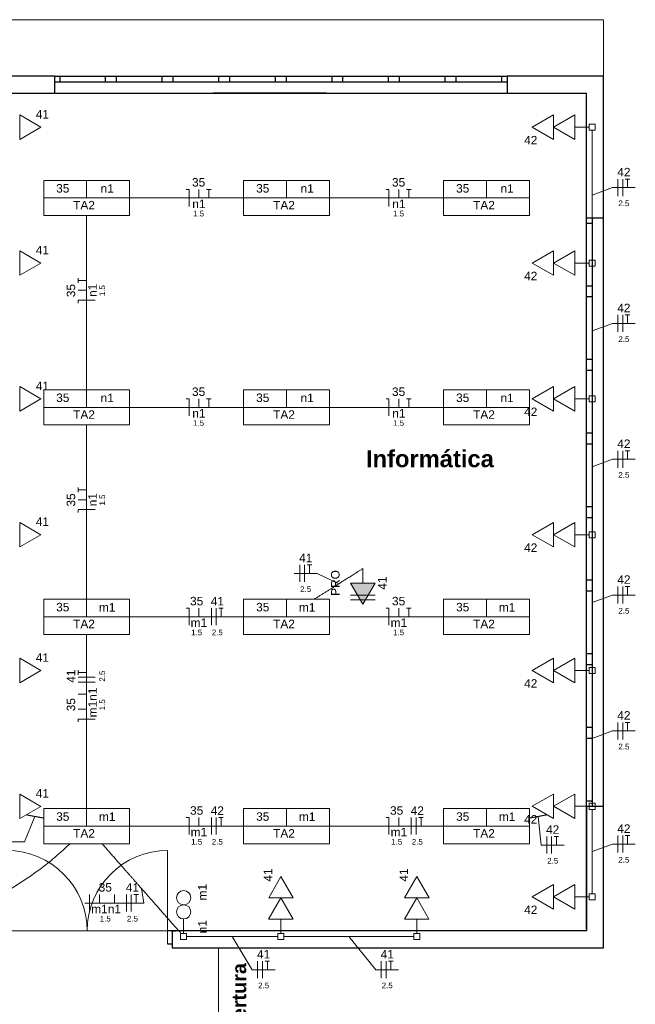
# Model space of a CAD drawing. Header units: millimetres. Extents: x 55082 to 85113, y -5867 to -946.
# Tile 33 of 77: x 59180 to 59724, y -3852 to -2982. Entities that reach past the tile are written whole.
import ezdxf

# ---------------------------------------------------------------- set-up
doc = ezdxf.new("R2010")
doc.units = ezdxf.units.MM
doc.header["$MEASUREMENT"] = 0
for name, color, linetype, lineweight in [('EL-Condutos', 5, 'Continuous', 20), ('EL-Fios (Fase 1)', 7, 'Continuous', 5), ('EL-Fios (Fase 2)', 7, 'Continuous', 5), ('EL-Fios (Fase 3)', 7, 'Continuous', 5), ('EL-Fios (Neutro)', 7, 'Continuous', 5), ('EL-Fios (Retorno)', 7, 'Continuous', 5), ('EL-Fios (Terra)', 7, 'Continuous', 5), ('EL-Textos fios', 7, 'Continuous', 20), ('FINA', 8, 'Continuous', 5), ('P-SIMBOL', 5, 'Continuous', 20), ('Textos', 7, 'Continuous', 5)]:
    doc.layers.add(name, color=color, linetype=linetype, lineweight=lineweight)
doc.styles.add('Arial', font='arial.ttf')
doc.styles.add('ArialN', font='arialbd.ttf')

msp = doc.modelspace()

# ---------------------------------------------------------------- hatches: boundary and pattern name
at = {"layer": 'P-SIMBOL', "linetype": 'Continuous'}
msp.add_hatch(color=256, dxfattribs=at).paths.add_polyline_path([(59472.83, -3479.83), (59483.65, -3498.58), (59494.48, -3479.83)])

# ---------------------------------------------------------------- linework, layer by layer
for p, q in [((59211.08, -3032.14), (58859.98, -3032.14)), ((59211.08, -3032.14), (59211.08, -3047.14)), ((59211.08, -3032.14), (59611.08, -3032.14)), ((59211.08, -3032.14), (59211.08, -3047.14)), ((59216.08, -3037.14), (59216.08, -3032.14)), ((59256.08, -3032.14), (59256.08, -3037.14)), ((59266.08, -3037.14), (59266.08, -3032.14)), ((59306.08, -3032.14), (59306.08, -3037.14)), ((59316.08, -3037.14), (59316.08, -3032.14)), ((59356.08, -3032.14), (59356.08, -3037.14)), ((59366.08, -3037.14), (59366.08, -3032.14)), ((59406.08, -3032.14), (59406.08, -3037.14)), ((59416.08, -3037.14), (59416.08, -3032.14)), ((59456.08, -3032.14), (59456.08, -3037.14)), ((59466.08, -3037.14), (59466.08, -3032.14)), ((59506.08, -3032.14), (59506.08, -3037.14)), ((59516.08, -3037.14), (59516.08, -3032.14)), ((59556.08, -3032.14), (59556.08, -3037.14)), ((59566.08, -3037.14), (59566.08, -3032.14)), ((59606.08, -3032.14), (59606.08, -3037.14)), ((59611.08, -3032.14), (59611.08, -3047.14)), ((59611.08, -3032.14), (59611.08, -3047.14)), ((59211.08, -3037.14), (59611.08, -3037.14)), ((59211.08, -3047.14), (59681.23, -3047.14)), ((59451.23, -3047.14), (59351.23, -3047.14)), ((59681.23, -3677.14), (59681.23, -3047.14)), ((59681.23, -3348.14), (59681.23, -3148.14)), ((59681.23, -3157.14), (59696.23, -3157.14)), ((59681.23, -3157.14), (59696.23, -3157.14)), ((59686.23, -3157.14), (59686.23, -3677.14)), ((59686.23, -3162.14), (59681.23, -3162.14)), ((59681.23, -3217.14), (59686.23, -3217.14)), ((59686.23, -3227.14), (59681.23, -3227.14)), ((59681.23, -3282.14), (59686.23, -3282.14)), ((59686.23, -3292.14), (59681.23, -3292.14)), ((59681.23, -3347.14), (59686.23, -3347.14)), ((59686.23, -3357.14), (59681.23, -3357.14)), ((59681.23, -3785.53), (59681.23, -3385.53)), ((59681.23, -3412.14), (59686.23, -3412.14)), ((59686.23, -3422.14), (59681.23, -3422.14)), ((59681.23, -3477.14), (59686.23, -3477.14)), ((59686.23, -3487.14), (59681.23, -3487.14)), ((59681.23, -3542.14), (59686.23, -3542.14)), ((59686.23, -3552.14), (59681.23, -3552.14)), ((59681.23, -3607.14), (59686.23, -3607.14)), ((59686.23, -3617.14), (59681.23, -3617.14)), ((59681.23, -3672.14), (59686.23, -3672.14)), ((59681.23, -3677.14), (59696.23, -3677.14)), ((59681.23, -3677.14), (59696.23, -3677.14)), ((59681.23, -3787.14), (59311.08, -3787.14)), ((59315.08, -3787.14), (59315.08, -3802.14)), ((59315.08, -3787.14), (59318.78, -3787.14)), ((59315.08, -3787.14), (59315.08, -3802.14)), ((59311.08, -3798.64), (59315.08, -3798.64)), ((59315.08, -3802.14), (59696.23, -3802.14))]:
    msp.add_line(p, q)
for points in [[(59696.23, -3032.14), (59611.08, -3032.14)], [(59696.23, -3802.14), (59696.23, -3032.14)], [(59151.23, -3047.14), (59211.08, -3047.14)], [(59681.23, -3677.14), (59681.23, -3787.14)]]:
    msp.add_lwpolyline(points)
at = {"layer": 'EL-Condutos', "linetype": 'Continuous', "ltscale": 50}
for points in [[(59686.23, -3194.48), (59686.23, -3189.01), (59686.23, -3183.89), (59686.23, -3179.07), (59686.23, -3174.55), (59686.23, -3170.3), (59686.23, -3166.29), (59686.23, -3162.5), (59686.23, -3158.91), (59686.23, -3155.48), (59686.23, -3152.2), (59686.23, -3149.04), (59686.23, -3145.98), (59686.23, -3143), (59686.23, -3140.06), (59686.23, -3137.14), (59686.23, -3134.23), (59686.23, -3131.29), (59686.23, -3128.3), (59686.23, -3125.24), (59686.23, -3122.09), (59686.23, -3118.81), (59686.23, -3115.38), (59686.23, -3111.79), (59686.23, -3108), (59686.23, -3103.99), (59686.23, -3099.74), (59686.23, -3095.22), (59686.23, -3090.4), (59686.23, -3085.27), (59686.23, -3079.8)], [(59277.39, -3139.64), (59281.54, -3139.64), (59285.52, -3139.64), (59289.36, -3139.64), (59293.06, -3139.64), (59296.63, -3139.64), (59300.08, -3139.64), (59303.43, -3139.64), (59306.69, -3139.64), (59309.87, -3139.64), (59312.98, -3139.64), (59316.03, -3139.64), (59319.04, -3139.64), (59322.01, -3139.64), (59324.96, -3139.64), (59327.89, -3139.64), (59330.83, -3139.64), (59333.78, -3139.64), (59336.75, -3139.64), (59339.75, -3139.64), (59342.8, -3139.64), (59345.91, -3139.64), (59349.09, -3139.64), (59352.35, -3139.64), (59355.7, -3139.64), (59359.16, -3139.64), (59362.73, -3139.64), (59366.42, -3139.64), (59370.26, -3139.64), (59374.24, -3139.64), (59378.39, -3139.64)], [(59454.06, -3139.64), (59458.21, -3139.64), (59462.19, -3139.64), (59466.03, -3139.64), (59469.72, -3139.64), (59473.29, -3139.64), (59476.75, -3139.64), (59480.1, -3139.64), (59483.36, -3139.64), (59486.54, -3139.64), (59489.65, -3139.64), (59492.7, -3139.64), (59495.7, -3139.64), (59498.67, -3139.64), (59501.62, -3139.64), (59504.56, -3139.64), (59507.5, -3139.64), (59510.44, -3139.64), (59513.41, -3139.64), (59516.42, -3139.64), (59519.47, -3139.64), (59522.58, -3139.64), (59525.76, -3139.64), (59529.02, -3139.64), (59532.37, -3139.64), (59535.82, -3139.64), (59539.39, -3139.64), (59543.09, -3139.64), (59546.93, -3139.64), (59550.91, -3139.64), (59555.06, -3139.64)], [(59239.56, -3308.95), (59239.56, -3301.94), (59239.56, -3295.31), (59239.56, -3289.05), (59239.56, -3283.13), (59239.56, -3277.51), (59239.56, -3272.18), (59239.56, -3267.1), (59239.56, -3262.24), (59239.56, -3257.57), (59239.56, -3253.08), (59239.56, -3248.72), (59239.56, -3244.48), (59239.56, -3240.32), (59239.56, -3236.22), (59239.56, -3232.14), (59239.56, -3228.07), (59239.56, -3223.97), (59239.56, -3219.81), (59239.56, -3215.57), (59239.56, -3211.21), (59239.56, -3206.72), (59239.56, -3202.05), (59239.56, -3197.19), (59239.56, -3192.11), (59239.56, -3186.77), (59239.56, -3181.16), (59239.56, -3175.24), (59239.56, -3168.98), (59239.56, -3162.35), (59239.56, -3155.34)], [(59686.23, -3314.48), (59686.23, -3309.01), (59686.23, -3303.89), (59686.23, -3299.07), (59686.23, -3294.55), (59686.23, -3290.3), (59686.23, -3286.29), (59686.23, -3282.5), (59686.23, -3278.91), (59686.23, -3275.48), (59686.23, -3272.2), (59686.23, -3269.04), (59686.23, -3265.98), (59686.23, -3263), (59686.23, -3260.06), (59686.23, -3257.14), (59686.23, -3254.23), (59686.23, -3251.29), (59686.23, -3248.3), (59686.23, -3245.24), (59686.23, -3242.09), (59686.23, -3238.81), (59686.23, -3235.38), (59686.23, -3231.79), (59686.23, -3228), (59686.23, -3223.99), (59686.23, -3219.74), (59686.23, -3215.22), (59686.23, -3210.4), (59686.23, -3205.27), (59686.23, -3199.8)], [(59686.23, -3434.48), (59686.23, -3429.01), (59686.23, -3423.89), (59686.23, -3419.07), (59686.23, -3414.55), (59686.23, -3410.3), (59686.23, -3406.29), (59686.23, -3402.5), (59686.23, -3398.91), (59686.23, -3395.48), (59686.23, -3392.2), (59686.23, -3389.04), (59686.23, -3385.98), (59686.23, -3383), (59686.23, -3380.06), (59686.23, -3377.14), (59686.23, -3374.23), (59686.23, -3371.29), (59686.23, -3368.3), (59686.23, -3365.24), (59686.23, -3362.09), (59686.23, -3358.81), (59686.23, -3355.38), (59686.23, -3351.79), (59686.23, -3348), (59686.23, -3343.99), (59686.23, -3339.74), (59686.23, -3335.22), (59686.23, -3330.4), (59686.23, -3325.27), (59686.23, -3319.8)], [(59277.39, -3324.64), (59281.54, -3324.64), (59285.52, -3324.64), (59289.36, -3324.64), (59293.06, -3324.64), (59296.63, -3324.64), (59300.08, -3324.64), (59303.43, -3324.64), (59306.69, -3324.64), (59309.87, -3324.64), (59312.98, -3324.64), (59316.03, -3324.64), (59319.04, -3324.64), (59322.01, -3324.64), (59324.96, -3324.64), (59327.89, -3324.64), (59330.83, -3324.64), (59333.78, -3324.64), (59336.75, -3324.64), (59339.75, -3324.64), (59342.8, -3324.64), (59345.91, -3324.64), (59349.09, -3324.64), (59352.35, -3324.64), (59355.7, -3324.64), (59359.16, -3324.64), (59362.73, -3324.64), (59366.42, -3324.64), (59370.26, -3324.64), (59374.24, -3324.64), (59378.39, -3324.64)], [(59454.06, -3324.64), (59458.21, -3324.64), (59462.19, -3324.64), (59466.03, -3324.64), (59469.72, -3324.64), (59473.29, -3324.64), (59476.75, -3324.64), (59480.1, -3324.64), (59483.36, -3324.64), (59486.54, -3324.64), (59489.65, -3324.64), (59492.7, -3324.64), (59495.7, -3324.64), (59498.67, -3324.64), (59501.62, -3324.64), (59504.56, -3324.64), (59507.5, -3324.64), (59510.44, -3324.64), (59513.41, -3324.64), (59516.42, -3324.64), (59519.47, -3324.64), (59522.58, -3324.64), (59525.76, -3324.64), (59529.02, -3324.64), (59532.37, -3324.64), (59535.82, -3324.64), (59539.39, -3324.64), (59543.09, -3324.64), (59546.93, -3324.64), (59550.91, -3324.64), (59555.06, -3324.64)], [(59239.56, -3493.95), (59239.56, -3486.94), (59239.56, -3480.31), (59239.56, -3474.05), (59239.56, -3468.13), (59239.56, -3462.51), (59239.56, -3457.18), (59239.56, -3452.1), (59239.56, -3447.24), (59239.56, -3442.57), (59239.56, -3438.08), (59239.56, -3433.72), (59239.56, -3429.48), (59239.56, -3425.32), (59239.56, -3421.22), (59239.56, -3417.14), (59239.56, -3413.07), (59239.56, -3408.97), (59239.56, -3404.81), (59239.56, -3400.57), (59239.56, -3396.21), (59239.56, -3391.72), (59239.56, -3387.05), (59239.56, -3382.19), (59239.56, -3377.11), (59239.56, -3371.77), (59239.56, -3366.16), (59239.56, -3360.24), (59239.56, -3353.98), (59239.56, -3347.35), (59239.56, -3340.34)], [(59686.23, -3554.48), (59686.23, -3549.01), (59686.23, -3543.89), (59686.23, -3539.07), (59686.23, -3534.55), (59686.23, -3530.3), (59686.23, -3526.29), (59686.23, -3522.5), (59686.23, -3518.91), (59686.23, -3515.48), (59686.23, -3512.2), (59686.23, -3509.04), (59686.23, -3505.98), (59686.23, -3503), (59686.23, -3500.06), (59686.23, -3497.14), (59686.23, -3494.23), (59686.23, -3491.29), (59686.23, -3488.3), (59686.23, -3485.24), (59686.23, -3482.09), (59686.23, -3478.81), (59686.23, -3475.38), (59686.23, -3471.79), (59686.23, -3468), (59686.23, -3463.99), (59686.23, -3459.74), (59686.23, -3455.22), (59686.23, -3450.4), (59686.23, -3445.27), (59686.23, -3439.8)], [(59440.89, -3494.06), (59442.14, -3493.27), (59443.36, -3492.5), (59444.55, -3491.74), (59445.73, -3491), (59446.88, -3490.27), (59448.03, -3489.55), (59449.16, -3488.83), (59450.3, -3488.11), (59451.43, -3487.39), (59452.57, -3486.67), (59453.72, -3485.94), (59454.89, -3485.21), (59456.08, -3484.46), (59457.29, -3483.69), (59458.52, -3482.91), (59459.8, -3482.11), (59461.11, -3481.28), (59462.46, -3480.42), (59463.86, -3479.54), (59465.31, -3478.62), (59466.82, -3477.67), (59468.39, -3476.68), (59470.02, -3475.65), (59471.72, -3474.57), (59473.5, -3473.45), (59475.35, -3472.27), (59477.29, -3471.05), (59479.32, -3469.77), (59481.44, -3468.43), (59483.65, -3467.03)], [(59277.39, -3509.64), (59281.54, -3509.64), (59285.52, -3509.64), (59289.36, -3509.64), (59293.06, -3509.64), (59296.63, -3509.64), (59300.08, -3509.64), (59303.43, -3509.64), (59306.69, -3509.64), (59309.87, -3509.64), (59312.98, -3509.64), (59316.03, -3509.64), (59319.04, -3509.64), (59322.01, -3509.64), (59324.96, -3509.64), (59327.89, -3509.64), (59330.83, -3509.64), (59333.78, -3509.64), (59336.75, -3509.64), (59339.75, -3509.64), (59342.8, -3509.64), (59345.91, -3509.64), (59349.09, -3509.64), (59352.35, -3509.64), (59355.7, -3509.64), (59359.16, -3509.64), (59362.73, -3509.64), (59366.42, -3509.64), (59370.26, -3509.64), (59374.24, -3509.64), (59378.39, -3509.64)], [(59454.06, -3509.64), (59458.21, -3509.64), (59462.19, -3509.64), (59466.03, -3509.64), (59469.72, -3509.64), (59473.29, -3509.64), (59476.75, -3509.64), (59480.1, -3509.64), (59483.36, -3509.64), (59486.54, -3509.64), (59489.65, -3509.64), (59492.7, -3509.64), (59495.7, -3509.64), (59498.67, -3509.64), (59501.62, -3509.64), (59504.56, -3509.64), (59507.5, -3509.64), (59510.44, -3509.64), (59513.41, -3509.64), (59516.42, -3509.64), (59519.47, -3509.64), (59522.58, -3509.64), (59525.76, -3509.64), (59529.02, -3509.64), (59532.37, -3509.64), (59535.82, -3509.64), (59539.39, -3509.64), (59543.09, -3509.64), (59546.93, -3509.64), (59550.91, -3509.64), (59555.06, -3509.64)], [(59239.56, -3678.95), (59239.56, -3671.94), (59239.56, -3665.31), (59239.56, -3659.05), (59239.56, -3653.13), (59239.56, -3647.51), (59239.56, -3642.18), (59239.56, -3637.1), (59239.56, -3632.24), (59239.56, -3627.57), (59239.56, -3623.08), (59239.56, -3618.72), (59239.56, -3614.48), (59239.56, -3610.32), (59239.56, -3606.22), (59239.56, -3602.14), (59239.56, -3598.07), (59239.56, -3593.97), (59239.56, -3589.81), (59239.56, -3585.57), (59239.56, -3581.21), (59239.56, -3576.72), (59239.56, -3572.05), (59239.56, -3567.19), (59239.56, -3562.11), (59239.56, -3556.77), (59239.56, -3551.16), (59239.56, -3545.24), (59239.56, -3538.98), (59239.56, -3532.35), (59239.56, -3525.34)], [(59686.23, -3674.48), (59686.23, -3669.01), (59686.23, -3663.89), (59686.23, -3659.07), (59686.23, -3654.55), (59686.23, -3650.3), (59686.23, -3646.29), (59686.23, -3642.5), (59686.23, -3638.91), (59686.23, -3635.48), (59686.23, -3632.2), (59686.23, -3629.04), (59686.23, -3625.98), (59686.23, -3623), (59686.23, -3620.06), (59686.23, -3617.14), (59686.23, -3614.23), (59686.23, -3611.29), (59686.23, -3608.3), (59686.23, -3605.24), (59686.23, -3602.09), (59686.23, -3598.81), (59686.23, -3595.38), (59686.23, -3591.79), (59686.23, -3588), (59686.23, -3583.99), (59686.23, -3579.74), (59686.23, -3575.22), (59686.23, -3570.4), (59686.23, -3565.27), (59686.23, -3559.8)], [(58480.82, -3624.41), (58502.7, -3650.13), (58525.65, -3673.83), (58549.58, -3695.55), (58574.4, -3715.33), (58600.01, -3733.22), (58626.33, -3749.28), (58653.25, -3763.55), (58680.68, -3776.09), (58708.53, -3786.93), (58736.71, -3796.13), (58765.12, -3803.74), (58793.66, -3809.8), (58822.26, -3814.37), (58850.8, -3817.49), (58879.21, -3819.21), (58907.37, -3819.59), (58935.21, -3818.66), (58962.63, -3816.48), (58989.53, -3813.1), (59015.82, -3808.56), (59041.41, -3802.92), (59066.2, -3796.22), (59090.1, -3788.52), (59113.01, -3779.85), (59134.85, -3770.27), (59155.52, -3759.83), (59174.93, -3748.58), (59192.97, -3736.56), (59209.57, -3723.83), (59224.62, -3710.43)], [(59201.62, -3687.53), (59201.08, -3687.43), (59200.55, -3687.33), (59200.03, -3687.23), (59199.5, -3687.13), (59198.98, -3687.04), (59198.46, -3686.94), (59197.94, -3686.84), (59197.43, -3686.74), (59196.91, -3686.65), (59196.4, -3686.55), (59195.89, -3686.46), (59195.39, -3686.36), (59194.88, -3686.27), (59194.37, -3686.17), (59193.86, -3686.08), (59193.36, -3685.98), (59192.85, -3685.89), (59192.35, -3685.79), (59191.84, -3685.7), (59191.34, -3685.6), (59190.83, -3685.51), (59190.32, -3685.41), (59189.81, -3685.32), (59189.3, -3685.22), (59188.79, -3685.13), (59188.28, -3685.03), (59187.76, -3684.93), (59187.24, -3684.84), (59186.72, -3684.74), (59186.2, -3684.64)], [(59630.83, -3687.53), (59631.37, -3687.43), (59631.9, -3687.33), (59632.42, -3687.23), (59632.95, -3687.13), (59633.47, -3687.04), (59633.99, -3686.94), (59634.51, -3686.84), (59635.02, -3686.74), (59635.54, -3686.65), (59636.05, -3686.55), (59636.56, -3686.46), (59637.07, -3686.36), (59637.57, -3686.27), (59638.08, -3686.17), (59638.59, -3686.08), (59639.09, -3685.98), (59639.6, -3685.89), (59640.1, -3685.79), (59640.61, -3685.7), (59641.12, -3685.6), (59641.62, -3685.51), (59642.13, -3685.41), (59642.64, -3685.32), (59643.15, -3685.22), (59643.66, -3685.13), (59644.17, -3685.03), (59644.69, -3684.93), (59645.21, -3684.84), (59645.73, -3684.74), (59646.25, -3684.64)], [(59686.23, -3754.54), (59686.23, -3750.99), (59686.23, -3747.67), (59686.23, -3744.54), (59686.23, -3741.61), (59686.23, -3738.84), (59686.23, -3736.23), (59686.23, -3733.76), (59686.23, -3731.41), (59686.23, -3729.17), (59686.23, -3727.02), (59686.23, -3724.95), (59686.23, -3722.95), (59686.23, -3720.99), (59686.23, -3719.06), (59686.23, -3717.14), (59686.23, -3715.23), (59686.23, -3713.3), (59686.23, -3711.34), (59686.23, -3709.33), (59686.23, -3707.27), (59686.23, -3705.12), (59686.23, -3702.88), (59686.23, -3700.53), (59686.23, -3698.06), (59686.23, -3695.45), (59686.23, -3692.68), (59686.23, -3689.74), (59686.23, -3686.62), (59686.23, -3683.29), (59686.23, -3679.75)], [(59277.39, -3694.64), (59281.54, -3694.64), (59285.52, -3694.64), (59289.36, -3694.64), (59293.06, -3694.64), (59296.63, -3694.64), (59300.08, -3694.64), (59303.43, -3694.64), (59306.69, -3694.64), (59309.87, -3694.64), (59312.98, -3694.64), (59316.03, -3694.64), (59319.04, -3694.64), (59322.01, -3694.64), (59324.96, -3694.64), (59327.89, -3694.64), (59330.83, -3694.64), (59333.78, -3694.64), (59336.75, -3694.64), (59339.75, -3694.64), (59342.8, -3694.64), (59345.91, -3694.64), (59349.09, -3694.64), (59352.35, -3694.64), (59355.7, -3694.64), (59359.16, -3694.64), (59362.73, -3694.64), (59366.42, -3694.64), (59370.26, -3694.64), (59374.24, -3694.64), (59378.39, -3694.64)], [(59454.06, -3694.64), (59458.21, -3694.64), (59462.19, -3694.64), (59466.03, -3694.64), (59469.72, -3694.64), (59473.29, -3694.64), (59476.75, -3694.64), (59480.1, -3694.64), (59483.36, -3694.64), (59486.54, -3694.64), (59489.65, -3694.64), (59492.7, -3694.64), (59495.7, -3694.64), (59498.67, -3694.64), (59501.62, -3694.64), (59504.56, -3694.64), (59507.5, -3694.64), (59510.44, -3694.64), (59513.41, -3694.64), (59516.42, -3694.64), (59519.47, -3694.64), (59522.58, -3694.64), (59525.76, -3694.64), (59529.02, -3694.64), (59532.37, -3694.64), (59535.82, -3694.64), (59539.39, -3694.64), (59543.09, -3694.64), (59546.93, -3694.64), (59550.91, -3694.64), (59555.06, -3694.64)], [(59322.94, -3789.43), (59319.49, -3785.5), (59316.22, -3781.79), (59313.14, -3778.29), (59310.22, -3774.97), (59307.46, -3771.83), (59304.84, -3768.86), (59302.35, -3766.03), (59299.98, -3763.33), (59297.72, -3760.76), (59295.55, -3758.3), (59293.47, -3755.93), (59291.45, -3753.64), (59289.5, -3751.41), (59287.58, -3749.24), (59285.71, -3747.1), (59283.85, -3744.99), (59282, -3742.89), (59280.15, -3740.79), (59278.29, -3738.67), (59276.39, -3736.52), (59274.46, -3734.32), (59272.48, -3732.07), (59270.43, -3729.74), (59268.31, -3727.33), (59266.1, -3724.81), (59263.78, -3722.18), (59261.36, -3719.43), (59258.81, -3716.53), (59256.13, -3713.48), (59253.29, -3710.26)], [(59327.99, -3792.14), (59331.81, -3792.14), (59335.4, -3792.14), (59338.76, -3792.14), (59341.93, -3792.14), (59344.91, -3792.14), (59347.73, -3792.14), (59350.39, -3792.14), (59352.92, -3792.14), (59355.33, -3792.14), (59357.64, -3792.14), (59359.87, -3792.14), (59362.03, -3792.14), (59364.14, -3792.14), (59366.22, -3792.14), (59368.28, -3792.14), (59370.34, -3792.14), (59372.41, -3792.14), (59374.52, -3792.14), (59376.68, -3792.14), (59378.91, -3792.14), (59381.22, -3792.14), (59383.63, -3792.14), (59386.16, -3792.14), (59388.82, -3792.14), (59391.64, -3792.14), (59394.62, -3792.14), (59397.79, -3792.14), (59401.16, -3792.14), (59404.74, -3792.14), (59408.56, -3792.14)], [(59413.89, -3792.14), (59419.35, -3792.14), (59424.48, -3792.14), (59429.3, -3792.14), (59433.82, -3792.14), (59438.07, -3792.14), (59442.08, -3792.14), (59445.87, -3792.14), (59449.46, -3792.14), (59452.89, -3792.14), (59456.17, -3792.14), (59459.33, -3792.14), (59462.39, -3792.14), (59465.37, -3792.14), (59468.31, -3792.14), (59471.23, -3792.14), (59474.14, -3792.14), (59477.08, -3792.14), (59480.06, -3792.14), (59483.12, -3792.14), (59486.28, -3792.14), (59489.56, -3792.14), (59492.99, -3792.14), (59496.58, -3792.14), (59500.37, -3792.14), (59504.38, -3792.14), (59508.63, -3792.14), (59513.15, -3792.14), (59517.97, -3792.14), (59523.1, -3792.14), (59528.57, -3792.14)]]:
    msp.add_spline(points, degree=3, dxfattribs=at)
at = {"layer": 'EL-Fios (Fase 1)'}
for p, q in [((59708.93, -3138.03), (59708.93, -3123.03)), ((59708.93, -3258.03), (59708.93, -3243.03)), ((59708.93, -3378.03), (59708.93, -3363.03)), ((59708.93, -3498.03), (59708.93, -3483.03)), ((59708.93, -3618.03), (59708.93, -3603.03)), ((59349.77, -3702.14), (59349.77, -3687.14)), ((59526.43, -3702.14), (59526.43, -3687.14)), ((59646.04, -3718.87), (59646.04, -3703.87)), ((59708.93, -3718.03), (59708.93, -3703.03)), ((59242.17, -3770.08), (59242.17, -3755.08))]:
    msp.add_line(p, q, dxfattribs=at)
at = {"layer": 'EL-Fios (Fase 2)'}
for p, q in [((59713.22, -3138.03), (59713.22, -3123.03)), ((59713.22, -3258.03), (59713.22, -3243.03)), ((59713.22, -3378.03), (59713.22, -3363.03)), ((59427.84, -3478.91), (59427.84, -3463.91)), ((59713.22, -3498.03), (59713.22, -3483.03)), ((59349.77, -3517.14), (59349.77, -3502.14)), ((59247.06, -3567.41), (59232.06, -3567.41)), ((59713.22, -3618.03), (59713.22, -3603.03)), ((59354.05, -3702.14), (59354.05, -3687.14)), ((59530.72, -3702.14), (59530.72, -3687.14)), ((59650.33, -3718.87), (59650.33, -3703.87)), ((59713.22, -3718.03), (59713.22, -3703.03)), ((59274.76, -3770.08), (59274.76, -3755.08)), ((59390.66, -3829.05), (59390.66, -3814.05)), ((59499.83, -3829.05), (59499.83, -3814.05))]:
    msp.add_line(p, q, dxfattribs=at)
at = {"layer": 'EL-Fios (Fase 3)'}
for p, q in [((59432.13, -3478.91), (59432.13, -3463.91)), ((59354.05, -3517.14), (59354.05, -3502.14)), ((59247.06, -3563.13), (59232.06, -3563.13)), ((59279.04, -3770.08), (59279.04, -3755.08)), ((59394.94, -3829.05), (59394.94, -3814.05)), ((59504.12, -3829.05), (59504.12, -3814.05))]:
    msp.add_line(p, q, dxfattribs=at)
at = {"layer": 'EL-Fios (Neutro)'}
for p, q in [((59327.53, -3132.14), (59330.03, -3132.14)), ((59330.03, -3147.14), (59330.03, -3132.14)), ((59504.2, -3132.14), (59506.7, -3132.14)), ((59506.7, -3147.14), (59506.7, -3132.14)), ((59247.06, -3230), (59232.06, -3230)), ((59232.06, -3232.5), (59232.06, -3230)), ((59327.53, -3317.14), (59330.03, -3317.14)), ((59330.03, -3332.14), (59330.03, -3317.14)), ((59504.2, -3317.14), (59506.7, -3317.14)), ((59506.7, -3332.14), (59506.7, -3317.14)), ((59247.06, -3415), (59232.06, -3415)), ((59232.06, -3417.5), (59232.06, -3415)), ((59327.53, -3502.14), (59330.03, -3502.14)), ((59330.03, -3517.14), (59330.03, -3502.14)), ((59504.2, -3502.14), (59506.7, -3502.14)), ((59506.7, -3517.14), (59506.7, -3502.14)), ((59247.06, -3600), (59232.06, -3600)), ((59232.06, -3602.5), (59232.06, -3600)), ((59327.53, -3687.14), (59330.03, -3687.14)), ((59330.03, -3702.14), (59330.03, -3687.14)), ((59504.2, -3687.14), (59506.7, -3687.14)), ((59506.7, -3702.14), (59506.7, -3687.14))]:
    msp.add_line(p, q, dxfattribs=at)
at = {"layer": 'EL-Fios (Retorno)'}
for p, q in [((59338.78, -3139.64), (59338.78, -3132.14)), ((59515.45, -3139.64), (59515.45, -3132.14)), ((59239.56, -3221.25), (59232.06, -3221.25)), ((59338.78, -3324.64), (59338.78, -3317.14)), ((59515.45, -3324.64), (59515.45, -3317.14)), ((59239.56, -3406.25), (59232.06, -3406.25)), ((59338.78, -3509.64), (59338.78, -3502.14)), ((59515.45, -3509.64), (59515.45, -3502.14)), ((59239.56, -3578.04), (59232.06, -3578.04)), ((59239.56, -3591.25), (59232.06, -3591.25)), ((59338.78, -3694.64), (59338.78, -3687.14)), ((59515.45, -3694.64), (59515.45, -3687.14)), ((59250.92, -3762.58), (59250.92, -3755.08)), ((59264.13, -3762.58), (59264.13, -3755.08))]:
    msp.add_line(p, q, dxfattribs=at)
at = {"layer": 'EL-Fios (Terra)'}
for points in [[(59717.5, -3130.53), (59717.5, -3123.03), (59715.5, -3123.03), (59719.5, -3123.03)], [(59347.53, -3139.64), (59347.53, -3132.14), (59345.53, -3132.14), (59349.53, -3132.14)], [(59524.2, -3139.64), (59524.2, -3132.14), (59522.2, -3132.14), (59526.2, -3132.14)], [(59239.56, -3212.5), (59232.06, -3212.5), (59232.06, -3214.5), (59232.06, -3210.5)], [(59717.5, -3250.53), (59717.5, -3243.03), (59715.5, -3243.03), (59719.5, -3243.03)], [(59347.53, -3324.64), (59347.53, -3317.14), (59345.53, -3317.14), (59349.53, -3317.14)], [(59524.2, -3324.64), (59524.2, -3317.14), (59522.2, -3317.14), (59526.2, -3317.14)], [(59717.5, -3370.53), (59717.5, -3363.03), (59715.5, -3363.03), (59719.5, -3363.03)], [(59239.56, -3397.5), (59232.06, -3397.5), (59232.06, -3399.5), (59232.06, -3395.5)], [(59436.41, -3471.41), (59436.41, -3463.91), (59434.41, -3463.91), (59438.41, -3463.91)], [(59717.5, -3490.53), (59717.5, -3483.03), (59715.5, -3483.03), (59719.5, -3483.03)], [(59358.34, -3509.64), (59358.34, -3502.14), (59356.34, -3502.14), (59360.34, -3502.14)], [(59524.2, -3509.64), (59524.2, -3502.14), (59522.2, -3502.14), (59526.2, -3502.14)], [(59239.56, -3558.84), (59232.06, -3558.84), (59232.06, -3560.84), (59232.06, -3556.84)], [(59717.5, -3610.53), (59717.5, -3603.03), (59715.5, -3603.03), (59719.5, -3603.03)], [(59358.34, -3694.64), (59358.34, -3687.14), (59356.34, -3687.14), (59360.34, -3687.14)], [(59535.01, -3694.64), (59535.01, -3687.14), (59533.01, -3687.14), (59537.01, -3687.14)], [(59654.61, -3711.37), (59654.61, -3703.87), (59652.61, -3703.87), (59656.61, -3703.87)], [(59717.5, -3710.53), (59717.5, -3703.03), (59715.5, -3703.03), (59719.5, -3703.03)], [(59283.33, -3762.58), (59283.33, -3755.08), (59281.33, -3755.08), (59285.33, -3755.08)], [(59399.23, -3821.55), (59399.23, -3814.05), (59397.23, -3814.05), (59401.23, -3814.05)], [(59508.41, -3821.55), (59508.41, -3814.05), (59506.41, -3814.05), (59510.41, -3814.05)]]:
    msp.add_lwpolyline(points, dxfattribs=at)
at = {"layer": 'EL-Textos fios'}
for p, q in [((59686.23, -3137.14), (59704.11, -3130.53)), ((59704.11, -3130.53), (59724.33, -3130.53)), ((59686.23, -3257.14), (59704.11, -3250.53)), ((59704.11, -3250.53), (59724.33, -3250.53)), ((59686.23, -3377.14), (59704.11, -3370.53)), ((59704.11, -3370.53), (59724.33, -3370.53)), ((59423.02, -3471.41), (59443.24, -3471.41)), ((59462.26, -3480.55), (59443.24, -3471.41)), ((59686.23, -3497.14), (59704.11, -3490.53)), ((59704.11, -3490.53), (59724.33, -3490.53)), ((59686.23, -3617.14), (59704.11, -3610.53)), ((59704.11, -3610.53), (59724.33, -3610.53)), ((59193.9, -3686.08), (59184.78, -3708.4)), ((59638.55, -3686.08), (59641.22, -3711.37)), ((59164.56, -3708.4), (59184.78, -3708.4)), ((59641.22, -3711.37), (59661.44, -3711.37)), ((59686.23, -3717.14), (59704.11, -3710.53)), ((59704.11, -3710.53), (59724.33, -3710.53)), ((59288.15, -3749.88), (59290.15, -3762.58)), ((59237.88, -3762.58), (59290.15, -3762.58)), ((59368.28, -3792.14), (59385.83, -3821.55)), ((59471.23, -3792.14), (59495.01, -3821.55)), ((59385.83, -3821.55), (59406.05, -3821.55)), ((59495.01, -3821.55), (59515.23, -3821.55))]:
    msp.add_line(p, q, dxfattribs=at)
at = {"layer": 'FINA'}
msp.add_line((59311.08, -3716.14), (59311.08, -3798.64), dxfattribs=at)
for points in [[(59696.23, -3032.14), (59696.23, -2982.14), (55586.23, -2982.14), (55586.23, -3032.14)], [(59061.13, -4752.14), (59061.13, -3997.14), (59356.13, -3997.14), (59356.13, -3802.14)]]:
    msp.add_lwpolyline(points, dxfattribs=at)
msp.add_lwpolyline([(59151.23, -3047.14), (59151.23, -3787.14), (59681.23, -3787.14), (59681.23, -3047.14)], close=True, dxfattribs=at)
for centre, start, end in [((59169.08, -3787.14), 0, 90), ((59311.08, -3787.14), 90, 180)]:
    msp.add_arc(centre, 71, start, end, dxfattribs=at)
at = {"layer": 'P-SIMBOL'}
for p, q in [((59180.46, -3066.33), (59199.21, -3077.15)), ((59180.46, -3087.98), (59180.46, -3066.33)), ((59633.24, -3077.14), (59651.99, -3066.31)), ((59651.99, -3066.31), (59651.99, -3087.96)), ((59652.02, -3077.14), (59670.77, -3066.32)), ((59670.77, -3066.32), (59670.77, -3087.97)), ((59199.21, -3077.15), (59180.46, -3087.98)), ((59651.99, -3087.96), (59633.24, -3077.14)), ((59670.77, -3087.97), (59652.02, -3077.14)), ((59670.77, -3077.14), (59683.57, -3077.14)), ((59683.57, -3079.8), (59683.57, -3074.49)), ((59683.57, -3074.49), (59688.88, -3074.49)), ((59688.88, -3074.49), (59688.88, -3079.8)), ((59688.88, -3079.8), (59683.57, -3079.8)), ((59201.63, -3124.08), (59201.63, -3155.21)), ((59201.63, -3124.08), (59277.48, -3124.08)), ((59239.56, -3139.64), (59239.56, -3124.08)), ((59277.48, -3124.08), (59277.48, -3155.21)), ((59378.3, -3124.08), (59378.3, -3155.21)), ((59378.3, -3124.08), (59454.15, -3124.08)), ((59416.23, -3139.64), (59416.23, -3124.08)), ((59454.15, -3124.08), (59454.15, -3155.21)), ((59554.97, -3124.08), (59554.97, -3155.21)), ((59554.97, -3124.08), (59630.82, -3124.08)), ((59592.89, -3139.64), (59592.89, -3124.08)), ((59630.82, -3124.08), (59630.82, -3155.21)), ((59201.63, -3139.64), (59277.48, -3139.64)), ((59378.3, -3139.64), (59454.15, -3139.64)), ((59554.97, -3139.64), (59630.82, -3139.64)), ((59201.63, -3155.21), (59277.48, -3155.21)), ((59378.3, -3155.21), (59454.15, -3155.21)), ((59554.97, -3155.21), (59630.82, -3155.21)), ((59180.46, -3186.33), (59199.21, -3197.15)), ((59180.46, -3207.98), (59180.46, -3186.33)), ((59633.24, -3197.14), (59651.99, -3186.31)), ((59651.99, -3186.31), (59651.99, -3207.96)), ((59652.02, -3197.14), (59670.77, -3186.32)), ((59670.77, -3186.32), (59670.77, -3207.97)), ((59199.21, -3197.15), (59180.46, -3207.98)), ((59651.99, -3207.96), (59633.24, -3197.14)), ((59670.77, -3207.97), (59652.02, -3197.14)), ((59670.77, -3197.14), (59683.57, -3197.14)), ((59683.57, -3199.8), (59683.57, -3194.49)), ((59683.57, -3194.49), (59688.88, -3194.49)), ((59688.88, -3199.8), (59683.57, -3199.8)), ((59688.88, -3194.49), (59688.88, -3199.8)), ((59180.46, -3306.33), (59199.21, -3317.15)), ((59180.46, -3327.98), (59180.46, -3306.33)), ((59201.63, -3309.08), (59201.63, -3340.21)), ((59201.63, -3309.08), (59277.48, -3309.08)), ((59239.56, -3324.64), (59239.56, -3309.08)), ((59277.48, -3309.08), (59277.48, -3340.21)), ((59378.3, -3309.08), (59378.3, -3340.21)), ((59378.3, -3309.08), (59454.15, -3309.08)), ((59416.23, -3324.64), (59416.23, -3309.08)), ((59454.15, -3309.08), (59454.15, -3340.21)), ((59554.97, -3309.08), (59554.97, -3340.21)), ((59554.97, -3309.08), (59630.82, -3309.08)), ((59592.89, -3324.64), (59592.89, -3309.08)), ((59630.82, -3309.08), (59630.82, -3340.21)), ((59633.24, -3317.14), (59651.99, -3306.31)), ((59651.99, -3306.31), (59651.99, -3327.96)), ((59652.02, -3317.14), (59670.77, -3306.32)), ((59670.77, -3306.32), (59670.77, -3327.97)), ((59199.21, -3317.15), (59180.46, -3327.98)), ((59651.99, -3327.96), (59633.24, -3317.14)), ((59670.77, -3327.97), (59652.02, -3317.14)), ((59670.77, -3317.14), (59683.57, -3317.14)), ((59683.57, -3319.8), (59683.57, -3314.49)), ((59683.57, -3314.49), (59688.88, -3314.49)), ((59688.88, -3319.8), (59683.57, -3319.8)), ((59688.88, -3314.49), (59688.88, -3319.8)), ((59201.63, -3324.64), (59277.48, -3324.64)), ((59378.3, -3324.64), (59454.15, -3324.64)), ((59554.97, -3324.64), (59630.82, -3324.64)), ((59201.63, -3340.21), (59277.48, -3340.21)), ((59378.3, -3340.21), (59454.15, -3340.21)), ((59554.97, -3340.21), (59630.82, -3340.21)), ((59180.46, -3426.33), (59199.21, -3437.15)), ((59180.46, -3447.98), (59180.46, -3426.33)), ((59633.24, -3437.14), (59651.99, -3426.31)), ((59651.99, -3426.31), (59651.99, -3447.96)), ((59652.02, -3437.14), (59670.77, -3426.32)), ((59670.77, -3426.32), (59670.77, -3447.97)), ((59683.57, -3439.8), (59683.57, -3434.49)), ((59683.57, -3434.49), (59688.88, -3434.49)), ((59688.88, -3434.49), (59688.88, -3439.8)), ((59199.21, -3437.15), (59180.46, -3447.98)), ((59651.99, -3447.96), (59633.24, -3437.14)), ((59670.77, -3447.97), (59652.02, -3437.14)), ((59670.77, -3437.14), (59683.57, -3437.14)), ((59688.88, -3439.8), (59683.57, -3439.8)), ((59483.65, -3479.83), (59483.65, -3467.03)), ((59483.65, -3498.58), (59472.83, -3479.83)), ((59472.83, -3479.83), (59494.48, -3479.83)), ((59494.48, -3479.83), (59483.65, -3498.58)), ((59201.63, -3494.08), (59201.63, -3525.21)), ((59201.63, -3494.08), (59277.48, -3494.08)), ((59239.56, -3509.64), (59239.56, -3494.08)), ((59277.48, -3494.08), (59277.48, -3525.21)), ((59378.3, -3494.08), (59378.3, -3525.21)), ((59378.3, -3494.08), (59454.15, -3494.08)), ((59416.23, -3509.64), (59416.23, -3494.08)), ((59454.15, -3494.08), (59454.15, -3525.21)), ((59472.83, -3490.67), (59494.48, -3490.67)), ((59472.83, -3494.74), (59494.48, -3494.74)), ((59554.97, -3494.08), (59554.97, -3525.21)), ((59554.97, -3494.08), (59630.82, -3494.08)), ((59592.89, -3509.64), (59592.89, -3494.08)), ((59630.82, -3494.08), (59630.82, -3525.21)), ((59201.63, -3509.64), (59277.48, -3509.64)), ((59378.3, -3509.64), (59454.15, -3509.64)), ((59554.97, -3509.64), (59630.82, -3509.64)), ((59201.63, -3525.21), (59277.48, -3525.21)), ((59378.3, -3525.21), (59454.15, -3525.21)), ((59554.97, -3525.21), (59630.82, -3525.21)), ((59180.46, -3546.33), (59199.21, -3557.15)), ((59180.46, -3567.98), (59180.46, -3546.33)), ((59633.24, -3557.14), (59651.99, -3546.31)), ((59651.99, -3546.31), (59651.99, -3567.96)), ((59652.02, -3557.14), (59670.77, -3546.32)), ((59670.77, -3546.32), (59670.77, -3567.97)), ((59199.21, -3557.15), (59180.46, -3567.98)), ((59651.99, -3567.96), (59633.24, -3557.14)), ((59670.77, -3567.97), (59652.02, -3557.14)), ((59670.77, -3557.14), (59683.57, -3557.14)), ((59683.57, -3559.8), (59683.57, -3554.49)), ((59683.57, -3554.49), (59688.88, -3554.49)), ((59688.88, -3554.49), (59688.88, -3559.8)), ((59688.88, -3559.8), (59683.57, -3559.8)), ((59180.46, -3666.33), (59199.21, -3677.15)), ((59180.46, -3687.98), (59180.46, -3666.33)), ((59633.24, -3677.14), (59651.99, -3666.31)), ((59651.99, -3666.31), (59651.99, -3687.96)), ((59652.02, -3677.14), (59670.77, -3666.32)), ((59670.77, -3666.32), (59670.77, -3687.97)), ((59199.21, -3677.15), (59180.46, -3687.98)), ((59201.63, -3679.08), (59201.63, -3710.21)), ((59201.63, -3679.08), (59277.48, -3679.08)), ((59239.56, -3694.64), (59239.56, -3679.08)), ((59277.48, -3679.08), (59277.48, -3710.21)), ((59378.3, -3679.08), (59378.3, -3710.21)), ((59378.3, -3679.08), (59454.15, -3679.08)), ((59416.23, -3694.64), (59416.23, -3679.08)), ((59454.15, -3679.08), (59454.15, -3710.21)), ((59554.97, -3679.08), (59554.97, -3710.21)), ((59554.97, -3679.08), (59630.82, -3679.08)), ((59592.89, -3694.64), (59592.89, -3679.08)), ((59630.82, -3679.08), (59630.82, -3710.21)), ((59651.99, -3687.96), (59633.24, -3677.14)), ((59670.77, -3687.97), (59652.02, -3677.14)), ((59670.77, -3677.14), (59683.57, -3677.14)), ((59683.57, -3679.8), (59683.57, -3674.49)), ((59683.57, -3674.49), (59688.88, -3674.49)), ((59688.88, -3674.49), (59688.88, -3679.8)), ((59688.88, -3679.8), (59683.57, -3679.8)), ((59201.63, -3694.64), (59277.48, -3694.64)), ((59378.3, -3694.64), (59454.15, -3694.64)), ((59554.97, -3694.64), (59630.82, -3694.64)), ((59201.63, -3710.21), (59277.48, -3710.21)), ((59378.3, -3710.21), (59454.15, -3710.21)), ((59554.97, -3710.21), (59630.82, -3710.21)), ((59400.41, -3757.91), (59411.23, -3739.16)), ((59411.23, -3739.16), (59422.06, -3757.91)), ((59520.41, -3757.91), (59531.23, -3739.16)), ((59531.23, -3739.16), (59542.06, -3757.91)), ((59633.24, -3757.14), (59651.99, -3746.31)), ((59651.99, -3746.31), (59651.99, -3767.96)), ((59652.02, -3757.14), (59670.77, -3746.32)), ((59670.77, -3746.32), (59670.77, -3767.97)), ((59400.4, -3776.69), (59411.23, -3757.94)), ((59422.06, -3757.91), (59400.41, -3757.91)), ((59411.23, -3757.94), (59422.05, -3776.69)), ((59520.4, -3776.69), (59531.23, -3757.94)), ((59542.06, -3757.91), (59520.41, -3757.91)), ((59531.23, -3757.94), (59542.05, -3776.69)), ((59651.99, -3767.96), (59633.24, -3757.14)), ((59670.77, -3767.97), (59652.02, -3757.14)), ((59670.77, -3757.14), (59683.57, -3757.14)), ((59683.57, -3759.8), (59683.57, -3754.49)), ((59683.57, -3754.49), (59688.88, -3754.49)), ((59688.88, -3754.49), (59688.88, -3759.8)), ((59688.88, -3759.8), (59683.57, -3759.8)), ((59325.31, -3776.64), (59325.31, -3789.49)), ((59422.05, -3776.69), (59400.4, -3776.69)), ((59411.23, -3776.69), (59411.23, -3789.49)), ((59542.05, -3776.69), (59520.4, -3776.69)), ((59531.23, -3776.69), (59531.23, -3789.49)), ((59322.65, -3789.49), (59327.96, -3789.49)), ((59322.65, -3794.8), (59322.65, -3789.49)), ((59327.96, -3789.49), (59327.96, -3794.8)), ((59408.57, -3789.49), (59413.88, -3789.49)), ((59408.57, -3794.8), (59408.57, -3789.49)), ((59413.88, -3789.49), (59413.88, -3794.8)), ((59528.57, -3789.49), (59533.88, -3789.49)), ((59528.57, -3794.8), (59528.57, -3789.49)), ((59533.88, -3789.49), (59533.88, -3794.8)), ((59327.96, -3794.8), (59322.65, -3794.8)), ((59413.88, -3794.8), (59408.57, -3794.8)), ((59533.88, -3794.8), (59528.57, -3794.8))]:
    msp.add_line(p, q, dxfattribs=at)
for centre in [(59325.31, -3757.89), (59325.31, -3770.39)]:
    msp.add_circle(centre, 6.25, dxfattribs=at)

# ---------------------------------------------------------------- texts
at = {"layer": 'EL-Textos fios', "attachment_point": 8, "line_spacing_factor": 0.6, "style": 'Arial'}
for s, insert, char_height, width in [('42', (59714.22, -3120.56), 7.5, 23.3003), ('2.5', (59714.22, -3146.93), 5, 19.4131), ('42', (59714.22, -3240.56), 7.5, 23.3003), ('2.5', (59714.22, -3266.93), 5, 19.4131), ('35', (59338.53, -3314.67), 7.5, 23.3003), ('35', (59515.2, -3314.67), 7.5, 23.3003), ('n1', (59338.78, -3333.64), 7.5, 23.3003), ('n1', (59515.45, -3333.64), 7.5, 23.3003), ('1.5', (59338.53, -3341.04), 5, 19.4131), ('1.5', (59515.2, -3341.04), 5, 19.4131), ('42', (59714.22, -3360.56), 7.5, 23.3003), ('2.5', (59714.22, -3386.93), 5, 19.4131), ('41', (59433.13, -3461.44), 7.5, 23.3003), ('42', (59714.22, -3480.56), 7.5, 23.3003), ('2.5', (59433.13, -3487.81), 5, 19.4131), ('35', (59336.8, -3499.67), 7.5, 23.3003), ('41', (59355.05, -3499.67), 7.5, 23.3003), ('35', (59515.2, -3499.67), 7.5, 23.3003), ('2.5', (59714.22, -3506.93), 5, 19.4131), ('m1', (59338.78, -3518.64), 7.5, 29.1082), ('m1', (59515.45, -3518.64), 7.5, 29.1082), ('1.5', (59336.8, -3526.04), 5, 19.4131), ('2.5', (59355.05, -3526.04), 5, 19.4131), ('1.5', (59515.2, -3526.04), 5, 19.4131), ('42', (59714.22, -3600.56), 7.5, 23.3003), ('2.5', (59714.22, -3626.93), 5, 19.4131), ('42', (59651.33, -3701.39), 7.5, 23.3003), ('42', (59714.22, -3700.56), 7.5, 23.3003), ('2.5', (59651.33, -3727.77), 5, 19.4131), ('2.5', (59714.22, -3726.93), 5, 19.4131), ('35', (59256.06, -3752.6), 7.5, 23.3003), ('41', (59280.04, -3752.6), 7.5, 23.3003), ('m1', (59250.92, -3771.58), 7.5, 29.1082), ('n1', (59264.13, -3771.58), 7.5, 23.3003), ('1.5', (59256.06, -3778.98), 5, 19.4131), ('2.5', (59280.04, -3778.98), 5, 19.4131), ('41', (59395.94, -3811.58), 7.5, 23.3003), ('41', (59505.12, -3811.58), 7.5, 23.3003), ('2.5', (59395.94, -3837.95), 5, 19.4131), ('2.5', (59505.12, -3837.95), 5, 19.4131)]:
    msp.add_mtext(s, dxfattribs=dict(at, insert=insert, char_height=char_height, width=width))
for s, insert, char_height, width, rotation in [('35', (59338.53, -3129.67), 7.5, 23.3003, 0.00084), ('35', (59515.2, -3129.67), 7.5, 23.3003, 0.00084), ('n1', (59338.78, -3148.64), 7.5, 23.3003, 0.00084), ('n1', (59515.45, -3148.64), 7.5, 23.3003, 0.00084), ('1.5', (59338.53, -3156.04), 5, 19.4131, 0.00084), ('1.5', (59515.2, -3156.04), 5, 19.4131, 0.00084), ('35', (59229.58, -3221.5), 7.5, 23.3003, 90.00021), ('n1', (59248.56, -3221.25), 7.5, 23.3003, 90.00021), ('1.5', (59255.96, -3221.5), 5, 19.4131, 90.00021), ('n1', (59248.56, -3406.25), 7.5, 23.3003, 90.00021), ('35', (59229.58, -3406.5), 7.5, 23.3003, 90.00021), ('1.5', (59255.96, -3406.5), 5, 19.4131, 90.00021), ('41', (59229.58, -3562.13), 7.5, 23.3003, 90.00021), ('2.5', (59255.96, -3562.13), 5, 19.4131, 90.00021), ('n1', (59248.56, -3578.04), 7.5, 23.3003, 90.00021), ('35', (59229.58, -3587.36), 7.5, 23.3003, 90.00021), ('1.5', (59255.96, -3587.36), 5, 19.4131, 90.00021), ('m1', (59248.56, -3591.25), 7.5, 29.1082, 90.00021), ('35', (59336.8, -3684.67), 7.5, 23.3003, 0.00084), ('42', (59355.05, -3684.67), 7.5, 23.3003, 0.00084), ('35', (59513.46, -3684.67), 7.5, 23.3003, 0.00084), ('42', (59531.72, -3684.67), 7.5, 23.3003, 0.00084), ('m1', (59338.78, -3703.64), 7.5, 29.1082, 0.00084), ('m1', (59515.45, -3703.64), 7.5, 29.1082, 0.00084), ('1.5', (59336.8, -3711.04), 5, 19.4131, 0.00084), ('2.5', (59355.05, -3711.04), 5, 19.4131, 0.00084), ('1.5', (59513.46, -3711.04), 5, 19.4131, 0.00084), ('2.5', (59531.72, -3711.04), 5, 19.4131, 0.00084)]:
    msp.add_mtext(s, dxfattribs=dict(at, insert=insert, char_height=char_height, width=width, rotation=rotation))
at = {"layer": 'FINA', "insert": (59486.4, -3362.52), "char_height": 15, "width": 225.8689, "attachment_point": 1, "style": 'ArialN'}
msp.add_mtext('Informática', dxfattribs=at)
at = {"layer": 'FINA', "insert": (59368.07, -3909.29), "char_height": 12.5, "width": 374.5617, "attachment_point": 2, "rotation": 90.00021, "style": 'ArialN'}
msp.add_mtext('Projeção da Cobertura', dxfattribs=at)
at = {"layer": 'Textos', "char_height": 7.5, "attachment_point": 8, "line_spacing_factor": 0.6, "style": 'Arial'}
for s, insert, width in [('41', (59200.51, -3069.45), 23.3003), ('42', (59631.94, -3092.34), 23.3003), ('35', (59218.51, -3135.02), 23.3003), ('n1', (59257.76, -3135.02), 23.3003), ('35', (59395.18, -3135.02), 23.3003), ('n1', (59434.43, -3135.02), 23.3003), ('35', (59571.84, -3135.02), 23.3003), ('n1', (59611.09, -3135.02), 23.3003), ('TA2', (59237.31, -3149.77), 38.4375), ('TA2', (59413.98, -3149.77), 38.4375), ('TA2', (59590.64, -3149.77), 38.4375), ('41', (59200.51, -3189.45), 23.3003), ('42', (59631.94, -3212.34), 23.3003), ('41', (59200.51, -3309.45), 23.3003), ('35', (59218.51, -3320.02), 23.3003), ('n1', (59257.76, -3320.02), 23.3003), ('35', (59395.18, -3320.02), 23.3003), ('n1', (59434.43, -3320.02), 23.3003), ('35', (59571.84, -3320.02), 23.3003), ('n1', (59611.09, -3320.02), 23.3003), ('42', (59631.94, -3332.34), 23.3003), ('TA2', (59237.31, -3334.77), 38.4375), ('TA2', (59413.98, -3334.77), 38.4375), ('TA2', (59590.64, -3334.77), 38.4375), ('41', (59200.51, -3429.45), 23.3003), ('42', (59631.94, -3452.34), 23.3003), ('35', (59218.51, -3505.02), 23.3003), ('m1', (59257.76, -3505.02), 29.1082), ('35', (59395.18, -3505.02), 23.3003), ('m1', (59434.43, -3505.02), 29.1082), ('35', (59571.84, -3505.02), 23.3003), ('m1', (59611.09, -3505.02), 29.1082), ('TA2', (59237.31, -3519.77), 38.4375), ('TA2', (59413.98, -3519.77), 38.4375), ('TA2', (59590.64, -3519.77), 38.4375), ('41', (59200.51, -3549.45), 23.3003), ('42', (59631.94, -3572.34), 23.3003), ('41', (59200.51, -3669.45), 23.3003), ('35', (59218.51, -3690.02), 23.3003), ('m1', (59257.76, -3690.02), 29.1082), ('35', (59395.18, -3690.02), 23.3003), ('m1', (59434.43, -3690.02), 29.1082), ('35', (59571.84, -3690.02), 23.3003), ('m1', (59611.09, -3690.02), 29.1082), ('42', (59631.94, -3692.34), 23.3003), ('TA2', (59237.31, -3704.77), 38.4375), ('TA2', (59413.98, -3704.77), 38.4375), ('TA2', (59590.64, -3704.77), 38.4375), ('42', (59631.94, -3772.34), 23.3003)]:
    msp.add_mtext(s, dxfattribs=dict(at, insert=insert, width=width))
at = {"layer": 'Textos', "char_height": 7.5, "rotation": 90.00021, "line_spacing_factor": 0.6, "style": 'Arial'}
for s, insert, width, attachment_point in [('PRO', (59463.13, -3479.8), 45.423, 8), ('41', (59504.58, -3479.95), 23.3003, 8), ('41', (59403.53, -3737.86), 23.3003, 8), ('41', (59523.53, -3737.86), 23.3003, 8), ('m1', (59345.61, -3752.94), 29.1082, 8), ('n1', (59345.55, -3789.34), 23.3003, 7)]:
    msp.add_mtext(s, dxfattribs=dict(at, insert=insert, width=width, attachment_point=attachment_point))

doc.saveas('drawing.dxf')
